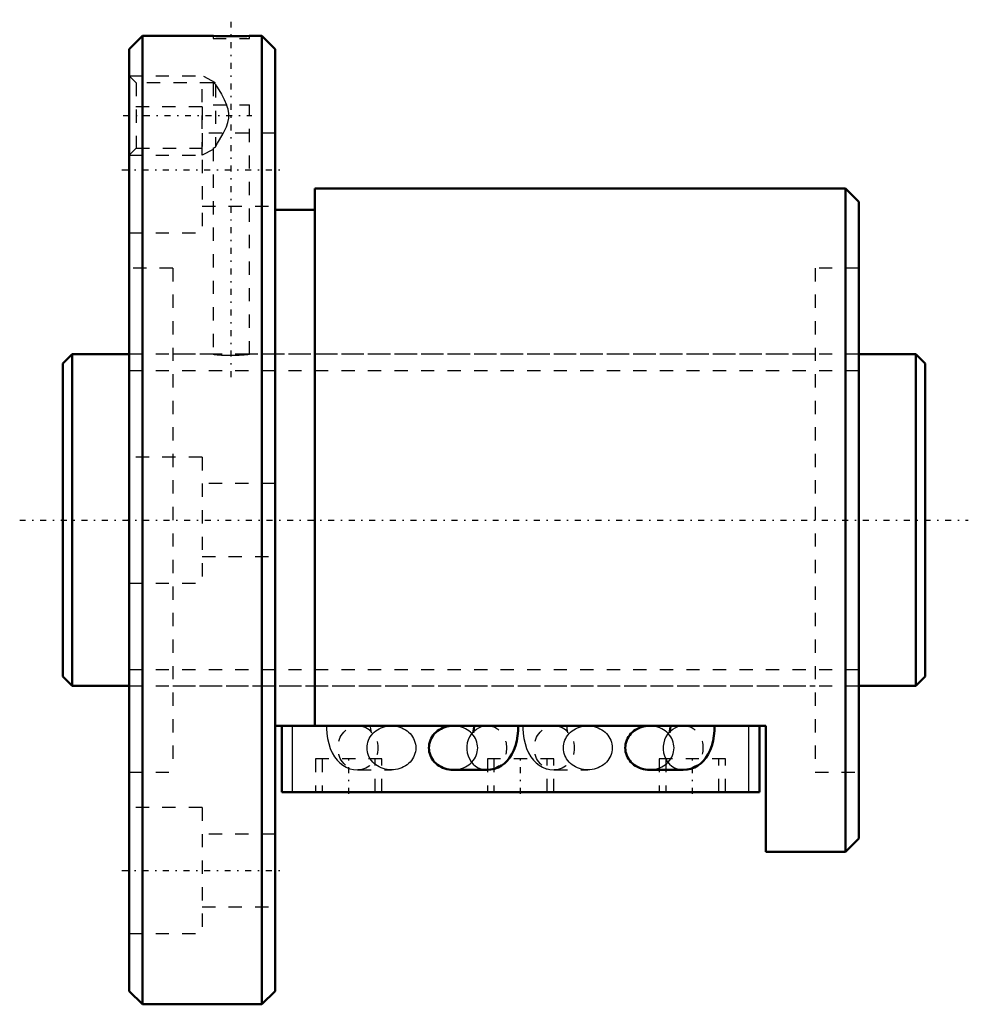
# Model space of a CAD drawing. Header units: millimetres. Extents: x -3.2 to 68.2, y -36.5 to 37.7.
import ezdxf

# ---------------------------------------------------------------- set-up
doc = ezdxf.new("R2010")
doc.units = ezdxf.units.MM
doc.linetypes.add('Center', pattern=[1.5, 0.45, -0.5, 0.05, -0.5])
doc.linetypes.add('Dashed', pattern=[2, 1, -1])
for name, color, linetype, lineweight in [('2d ConnectionPoints', 7, 'Continuous', 50), ('AM_0', 7, 'Continuous', 50), ('AM_4', 3, 'Continuous', 25), ('AM_5', 3, 'Continuous', 25), ('AM_7', 7, 'Center', 25), ('AM_9', 6, 'Dashed', 25)]:
    doc.layers.add(name, color=color, linetype=linetype, lineweight=lineweight)

# ---------------------------------------------------------------- blocks, each defined once
blk = doc.blocks.new('1_BNF_2505_5RR_Nut_0_in_BNF2505V_5RRG1_65LC0_000_rev_4')
at = {"layer": 'AM_0'}
for p, q in [((6, 36.5), (5, 35.5)), ((11.325, 36.5), (6, 36.5)), ((6, 36.5), (6, -36.5)), ((15, 36.5), (14.058, 36.5)), ((16, 35.5), (15, 36.5)), ((15, 36.5), (15, -36.5)), ((5, 35.5), (5, -35.5)), ((16, 35.5), (16, -35.5)), ((59, 25), (19, 25)), ((19, 25), (19, -15.5)), ((59, 25), (59, -25)), ((60, 24), (59, 25)), ((60, 24), (60, -24)), ((19, 23.4), (16, 23.4)), ((53, -15.5), (16, -15.5)), ((16.5, -20.5), (16.5, -15.5)), ((30.999, -15.501), (29.432, -15.501)), ((45.799, -15.501), (44.232, -15.501)), ((52.5, -20.5), (52.5, -15.5)), ((53, -25), (53, -15.5)), ((29.432, -18.832), (31.96, -18.832)), ((44.232, -18.832), (46.76, -18.832)), ((52.5, -20.5), (16.5, -20.5)), ((59, -25), (60, -24)), ((53, -25), (59, -25)), ((5, -35.5), (6, -36.5)), ((15, -36.5), (16, -35.5)), ((6, -36.5), (15, -36.5))]:
    blk.add_line(p, q, dxfattribs=at)
for points in [[(14.075, 36.5), (14.038, 36.499), (13.859, 36.492), (13.549, 36.484), (13.143, 36.477), (12.687, 36.474), (12.233, 36.477), (11.831, 36.484), (11.527, 36.493), (11.356, 36.499), (11.325, 36.5)], [(29.432, -15.501), (29.271, -15.507), (29.112, -15.526), (28.956, -15.558), (28.803, -15.601), (28.655, -15.657), (28.513, -15.724), (28.377, -15.802), (28.25, -15.891), (28.132, -15.989), (28.024, -16.096), (27.926, -16.211), (27.84, -16.334), (27.766, -16.463), (27.705, -16.597), (27.656, -16.736), (27.622, -16.877), (27.601, -17.021), (27.594, -17.167)], [(30.999, -15.5), (30.997, -15.584), (30.985, -15.743), (30.965, -15.879), (30.944, -15.968), (30.928, -16.019), (30.923, -16.031)], [(31.96, -18.832), (32.248, -18.811), (32.536, -18.746), (32.805, -18.642), (33.054, -18.504), (33.28, -18.335), (33.485, -18.137), (33.67, -17.909), (33.835, -17.648), (33.983, -17.349), (34.109, -17.01), (34.209, -16.641), (34.277, -16.262), (34.317, -15.88), (34.33, -15.5)], [(44.232, -15.501), (44.071, -15.507), (43.912, -15.526), (43.756, -15.558), (43.603, -15.601), (43.455, -15.657), (43.313, -15.724), (43.177, -15.802), (43.05, -15.891), (42.932, -15.989), (42.824, -16.096), (42.726, -16.211), (42.64, -16.334), (42.566, -16.463), (42.505, -16.597), (42.456, -16.736), (42.422, -16.877), (42.401, -17.021), (42.394, -17.167)], [(45.799, -15.5), (45.797, -15.584), (45.785, -15.743), (45.765, -15.879), (45.744, -15.968), (45.728, -16.019), (45.723, -16.031)], [(46.76, -18.832), (47.048, -18.811), (47.336, -18.746), (47.605, -18.642), (47.854, -18.504), (48.08, -18.335), (48.285, -18.137), (48.47, -17.909), (48.635, -17.648), (48.783, -17.349), (48.909, -17.01), (49.009, -16.641), (49.077, -16.262), (49.117, -15.88), (49.13, -15.5)], [(27.594, -17.167), (27.601, -17.312), (27.622, -17.456), (27.656, -17.598), (27.705, -17.736), (27.766, -17.871), (27.84, -18), (27.926, -18.122), (28.024, -18.237), (28.132, -18.344), (28.25, -18.443), (28.377, -18.531), (28.513, -18.609), (28.655, -18.676), (28.803, -18.732), (28.956, -18.776), (29.112, -18.807), (29.271, -18.826), (29.432, -18.832)], [(42.394, -17.167), (42.401, -17.312), (42.422, -17.456), (42.456, -17.598), (42.505, -17.736), (42.566, -17.871), (42.64, -18), (42.726, -18.122), (42.824, -18.237), (42.932, -18.344), (43.05, -18.443), (43.177, -18.531), (43.313, -18.609), (43.455, -18.676), (43.603, -18.732), (43.756, -18.776), (43.912, -18.807), (44.071, -18.826), (44.232, -18.832)]]:
    blk.add_lwpolyline(points, dxfattribs=at)
at = {"layer": 'AM_4'}
for p, q in [((17.3, -20.5), (17.3, -15.5)), ((51.7, -20.5), (51.7, -15.5))]:
    blk.add_line(p, q, dxfattribs=at)
for centre in [(31.96, -17.167), (46.76, -17.167)]:
    blk.add_ellipse(centre, major_axis=(0, 1.666), ratio=0.906308, start_param=0.744397, end_param=3.143736, dxfattribs=at)
at = {"layer": 'AM_5', "linetype": 'Dashed'}
for p, q in [((5, 33.5), (10.5, 33.5)), ((10.5, 27.5), (10.5, 33.5)), ((11.5, 32.958), (10.5, 33.5)), ((5, 27.5), (10.5, 27.5)), ((11.325, 27.947), (10.5, 27.5))]:
    blk.add_line(p, q, dxfattribs=at)
at = {"layer": 'AM_7'}
for p, q in [((12.7, 10.775), (12.7, 37.725)), ((4.56, 30.5), (14.24, 30.5)), ((4.45, 26.414), (16.55, 26.414)), ((21.55, -20.625), (21.55, -17.875)), ((34.5, -20.625), (34.5, -17.875)), ((47.45, -20.625), (47.45, -17.875)), ((4.45, -26.414), (16.55, -26.414))]:
    blk.add_line(p, q, dxfattribs=at)
at = {"layer": 'AM_9'}
for p, q in [((11.325, 36.5), (11.325, 36.3)), ((14.075, 36.3), (14.075, 36.5)), ((11.325, 36.3), (14.075, 36.3)), ((5.541, 32.958), (5, 33.5)), ((11.34, 32.958), (5.541, 32.958)), ((5.541, 32.958), (5.541, 28.041)), ((11.325, 32.958), (11.325, 31.3)), ((11.5, 32.865), (11.5, 28.135)), ((11.325, 31.3), (14.075, 31.3)), ((14.075, 12.498), (14.075, 31.3)), ((10.5, 31.164), (5, 31.164)), ((10.5, 31.164), (10.5, 21.664)), ((16, 29.164), (10.5, 29.164)), ((5, 27.5), (5.541, 28.041)), ((5.541, 28.041), (11.34, 28.041)), ((11.325, 28.05), (11.325, 12.5)), ((10.5, 23.664), (16, 23.664)), ((5, 21.664), (10.5, 21.664)), ((8.3, 19), (5, 19)), ((8.3, 19), (8.3, -19)), ((56.7, 19), (56.7, -19)), ((60, 19), (56.7, 19)), ((11.325, 12.5), (8.3, 12.5)), ((56.7, 12.5), (14.058, 12.5)), ((10.5, 4.75), (5, 4.75)), ((10.5, 4.75), (10.5, -4.75)), ((16, 2.75), (10.5, 2.75)), ((10.5, -2.75), (16, -2.75)), ((5, -4.75), (10.5, -4.75)), ((8.3, -12.5), (56.7, -12.5)), ((22.24, -15.501), (22.334, -15.504)), ((24.768, -15.501), (22.24, -15.501)), ((22.576, -15.543), (22.614, -15.553)), ((31.96, -15.501), (30.999, -15.501)), ((31.789, -15.512), (31.96, -15.501)), ((37.04, -15.501), (37.134, -15.504)), ((39.568, -15.501), (37.04, -15.501)), ((37.376, -15.543), (37.414, -15.553)), ((46.76, -15.501), (45.799, -15.501)), ((46.589, -15.512), (46.76, -15.501)), ((24.05, -18), (19.05, -18)), ((19.05, -18), (19.05, -20.5)), ((19.55, -18), (19.55, -20.5)), ((23.55, -20.5), (23.55, -18)), ((24.05, -20.5), (24.05, -18)), ((37, -18), (32, -18)), ((32, -18), (32, -20.5)), ((32.5, -18), (32.5, -20.5)), ((36.5, -20.5), (36.5, -18)), ((37, -20.5), (37, -18)), ((49.95, -18), (44.95, -18)), ((44.95, -18), (44.95, -20.5)), ((45.45, -18), (45.45, -20.5)), ((49.45, -20.5), (49.45, -18)), ((49.95, -20.5), (49.95, -18)), ((5, -19), (8.3, -19)), ((22.24, -18.832), (24.768, -18.832)), ((37.04, -18.832), (39.568, -18.832)), ((56.7, -19), (60, -19)), ((10.5, -21.664), (5, -21.664)), ((10.5, -21.664), (10.5, -31.164)), ((16, -23.664), (10.5, -23.664)), ((10.5, -29.164), (16, -29.164)), ((5, -31.164), (10.5, -31.164))]:
    blk.add_line(p, q, dxfattribs=at)
for points in [[(11.5, 32.865), (11.354, 32.942), (11.325, 32.958)], [(11.5, 32.865), (11.594, 32.712), (11.765, 32.427), (11.949, 32.109), (12.158, 31.718), (12.349, 31.3)], [(11.5, 28.135), (11.531, 28.186), (11.671, 28.415), (11.822, 28.669), (12.088, 29.144), (12.33, 29.654), (12.444, 29.974), (12.513, 30.306), (12.516, 30.65), (12.454, 30.99), (12.349, 31.3)], [(11.325, 28.041), (11.333, 28.046), (11.433, 28.1), (11.5, 28.135)], [(11.325, 12.5), (11.402, 12.492), (11.624, 12.471), (11.967, 12.446), (12.395, 12.428), (12.855, 12.425), (13.296, 12.438), (13.671, 12.462), (13.939, 12.486), (14.067, 12.499), (14.075, 12.5)], [(19.87, -15.5), (19.874, -15.708), (19.901, -16.088), (19.956, -16.465), (20.04, -16.839), (20.161, -17.211), (20.308, -17.543), (20.48, -17.836), (20.671, -18.087), (20.883, -18.303), (21.115, -18.483), (21.366, -18.629), (21.633, -18.737), (21.913, -18.805), (22.199, -18.832), (22.24, -18.832)], [(22.334, -15.504), (22.479, -15.522), (22.576, -15.543)], [(22.931, -17.167), (22.938, -17.021), (22.959, -16.877), (22.993, -16.736), (23.041, -16.597), (23.103, -16.463), (23.177, -16.334), (23.263, -16.211), (23.361, -16.096), (23.469, -15.989), (23.587, -15.891), (23.714, -15.802), (23.85, -15.724), (23.992, -15.657), (24.14, -15.601), (24.293, -15.558), (24.449, -15.526), (24.608, -15.507), (24.768, -15.501)], [(23.265, -15.999), (23.252, -15.953), (23.231, -15.858), (23.213, -15.73), (23.203, -15.578), (23.201, -15.5)], [(24.768, -15.501), (24.929, -15.507), (25.088, -15.526), (25.244, -15.558), (25.397, -15.601), (25.545, -15.657), (25.687, -15.724), (25.823, -15.802), (25.95, -15.891), (26.068, -15.989), (26.176, -16.096), (26.274, -16.211), (26.36, -16.334), (26.434, -16.463), (26.495, -16.597), (26.544, -16.736), (26.578, -16.877), (26.599, -17.021), (26.606, -17.167), (26.599, -17.312), (26.578, -17.456), (26.544, -17.598), (26.495, -17.736), (26.434, -17.871), (26.36, -18), (26.274, -18.122), (26.176, -18.237), (26.068, -18.344), (25.95, -18.443), (25.823, -18.531), (25.687, -18.609), (25.545, -18.676), (25.397, -18.732), (25.244, -18.776), (25.088, -18.807), (24.929, -18.826), (24.768, -18.832)], [(29.432, -18.832), (29.592, -18.826), (29.751, -18.807), (29.907, -18.776), (30.06, -18.732), (30.208, -18.676), (30.35, -18.609), (30.486, -18.531), (30.613, -18.443), (30.731, -18.344), (30.839, -18.237), (30.937, -18.122), (31.023, -18), (31.097, -17.871), (31.159, -17.736), (31.207, -17.598), (31.241, -17.456), (31.262, -17.312), (31.269, -17.167), (31.262, -17.021), (31.241, -16.877), (31.207, -16.736), (31.159, -16.597), (31.097, -16.463), (31.023, -16.334), (30.937, -16.211), (30.839, -16.096), (30.731, -15.989), (30.613, -15.891), (30.486, -15.802), (30.35, -15.724), (30.208, -15.657), (30.06, -15.601), (29.907, -15.558), (29.751, -15.526), (29.592, -15.507), (29.432, -15.501)], [(30.923, -16.031), (30.924, -16.031), (30.937, -16.006), (30.978, -15.946), (31.056, -15.858), (31.18, -15.752), (31.35, -15.646), (31.513, -15.577)], [(31.513, -15.577), (31.556, -15.562), (31.786, -15.512), (31.789, -15.512)], [(34.67, -15.5), (34.674, -15.708), (34.701, -16.088), (34.756, -16.465), (34.84, -16.839), (34.961, -17.211), (35.108, -17.543), (35.28, -17.836), (35.471, -18.087), (35.683, -18.303), (35.915, -18.483), (36.166, -18.629), (36.433, -18.737), (36.498, -18.756)], [(37.134, -15.504), (37.279, -15.522), (37.376, -15.543)], [(37.731, -17.167), (37.738, -17.021), (37.759, -16.877), (37.793, -16.736), (37.841, -16.597), (37.903, -16.463), (37.977, -16.334), (38.063, -16.211), (38.161, -16.096), (38.269, -15.989), (38.387, -15.891), (38.514, -15.802), (38.65, -15.724), (38.792, -15.657), (38.94, -15.601), (39.093, -15.558), (39.249, -15.526), (39.408, -15.507), (39.568, -15.501)], [(38.065, -15.999), (38.052, -15.953), (38.031, -15.858), (38.013, -15.73), (38.003, -15.578), (38.001, -15.5)], [(39.568, -15.501), (39.729, -15.507), (39.888, -15.526), (40.044, -15.558), (40.197, -15.601), (40.345, -15.657), (40.487, -15.724), (40.623, -15.802), (40.75, -15.891), (40.868, -15.989), (40.976, -16.096), (41.074, -16.211), (41.16, -16.334), (41.234, -16.463), (41.295, -16.597), (41.344, -16.736), (41.378, -16.877), (41.399, -17.021), (41.406, -17.167), (41.399, -17.312), (41.378, -17.456), (41.344, -17.598), (41.295, -17.736), (41.234, -17.871), (41.16, -18), (41.074, -18.122), (40.976, -18.237), (40.868, -18.344), (40.75, -18.443), (40.623, -18.531), (40.487, -18.609), (40.345, -18.676), (40.197, -18.732), (40.044, -18.776), (39.888, -18.807), (39.729, -18.826), (39.568, -18.832)], [(44.232, -18.832), (44.392, -18.826), (44.551, -18.807), (44.707, -18.776), (44.86, -18.732), (45.008, -18.676), (45.15, -18.609), (45.286, -18.531), (45.413, -18.443), (45.531, -18.344), (45.639, -18.237), (45.737, -18.122), (45.823, -18), (45.897, -17.871), (45.959, -17.736), (46.007, -17.598), (46.041, -17.456), (46.062, -17.312), (46.069, -17.167), (46.062, -17.021), (46.041, -16.877), (46.007, -16.736), (45.959, -16.597), (45.897, -16.463), (45.823, -16.334), (45.737, -16.211), (45.639, -16.096), (45.531, -15.989), (45.413, -15.891), (45.286, -15.802), (45.15, -15.724), (45.008, -15.657), (44.86, -15.601), (44.707, -15.558), (44.551, -15.526), (44.392, -15.507), (44.232, -15.501)], [(45.723, -16.031), (45.724, -16.031), (45.737, -16.006), (45.778, -15.946), (45.856, -15.858), (45.98, -15.752), (46.15, -15.646), (46.313, -15.577)], [(46.313, -15.577), (46.356, -15.562), (46.586, -15.512), (46.589, -15.512)], [(23.026, -15.756), (23.055, -15.778), (23.166, -15.881), (23.234, -15.963), (23.268, -16.015), (23.277, -16.031)], [(23.277, -16.031), (23.277, -16.031), (23.269, -16.011), (23.265, -15.999)], [(37.826, -15.756), (37.855, -15.778), (37.966, -15.881), (38.034, -15.963), (38.068, -16.015), (38.077, -16.031)], [(38.077, -16.031), (38.077, -16.031), (38.069, -16.011), (38.065, -15.999)], [(24.768, -18.832), (24.608, -18.826), (24.449, -18.807), (24.293, -18.776), (24.14, -18.732), (23.992, -18.676), (23.85, -18.609), (23.714, -18.531), (23.587, -18.443), (23.469, -18.344), (23.361, -18.237), (23.263, -18.122), (23.177, -18), (23.103, -17.871), (23.041, -17.736), (22.993, -17.598), (22.959, -17.456), (22.938, -17.312), (22.931, -17.167)], [(39.568, -18.832), (39.408, -18.826), (39.249, -18.807), (39.093, -18.776), (38.94, -18.732), (38.792, -18.676), (38.65, -18.609), (38.514, -18.531), (38.387, -18.443), (38.269, -18.344), (38.161, -18.237), (38.063, -18.122), (37.977, -18), (37.903, -17.871), (37.841, -17.736), (37.793, -17.598), (37.759, -17.456), (37.738, -17.312), (37.731, -17.167)], [(36.498, -18.756), (36.713, -18.805), (36.999, -18.832), (37.04, -18.832)]]:
    blk.add_lwpolyline(points, dxfattribs=at)
for centre in [(22.24, -17.167), (37.04, -17.167)]:
    blk.add_ellipse(centre, major_axis=(0, 1.666), ratio=0.906308, dxfattribs=at)
for centre, start_param, end_param in [((31.96, -17.167), 3.143736, 6.725809), ((46.76, -17.167), 3.143736, 6.725809), ((31.96, -17.167), 0.673776, 0.744397), ((46.76, -17.167), 0.673776, 0.744397)]:
    blk.add_ellipse(centre, major_axis=(0, 1.666), ratio=0.906308, start_param=start_param, end_param=end_param, dxfattribs=at)
blk = doc.blocks.new('2_BNF_2505_5RR000_Shaft_0_in_BNF2505V_5RRG1_65LC0_000_rev_4')
at = {"layer": 'AM_0'}
for p, q in [((0.7, 12.5), (0, 11.8)), ((0.7, 12.5), (0.7, -12.5)), ((5, 12.5), (0.7, 12.5)), ((64.3, 12.5), (60, 12.5)), ((65, 11.8), (64.3, 12.5)), ((64.3, 12.5), (64.3, -12.5)), ((0, 11.8), (0, -11.8)), ((65, 11.8), (65, -11.8)), ((0, -11.8), (0.7, -12.5)), ((64.3, -12.5), (65, -11.8)), ((0.7, -12.5), (5, -12.5)), ((60, -12.5), (64.3, -12.5))]:
    blk.add_line(p, q, dxfattribs=at)
at = {"layer": 'AM_5', "linetype": 'Dashed'}
for p, q in [((5, 11.273), (60, 11.273)), ((5, -11.273), (60, -11.273))]:
    blk.add_line(p, q, dxfattribs=at)
at = {"layer": 'AM_7'}
blk.add_line((-3.25, 0), (68.25, 0), dxfattribs=at)
at = {"layer": 'AM_9'}
for p, q in [((60, 12.5), (5, 12.5)), ((5, -12.5), (60, -12.5))]:
    blk.add_line(p, q, dxfattribs=at)

msp = doc.modelspace()

# ---------------------------------------------------------------- linework, layer by layer
at = {"layer": '2d ConnectionPoints'}
for p in [(0, 0), (5, 0)]:
    msp.add_point(p, dxfattribs=at)

# ---------------------------------------------------------------- block references
for name in ['1_BNF_2505_5RR_Nut_0_in_BNF2505V_5RRG1_65LC0_000_rev_4', '2_BNF_2505_5RR000_Shaft_0_in_BNF2505V_5RRG1_65LC0_000_rev_4']:
    msp.add_blockref(name, (0, 0))

doc.saveas('drawing.dxf')
